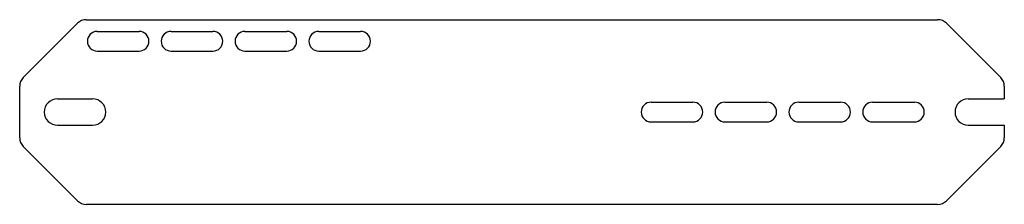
# Model space of a CAD drawing. Header units: millimetres. Extents: x 21 to 181, y 39 to 69.
import ezdxf

# ---------------------------------------------------------------- set-up
doc = ezdxf.new("R2010")
doc.units = ezdxf.units.MM

msp = doc.modelspace()

# ---------------------------------------------------------------- linework, layer by layer
at = {"color": 7, "linetype": 'Continuous', "lineweight": 25}
for p, q in [((31.79, 69.37), (170.13, 69.37)), ((30.38, 68.79), (21.55, 59.96)), ((33.56, 67.47), (40.36, 67.47)), ((45.56, 67.47), (52.36, 67.47)), ((57.56, 67.47), (64.36, 67.47)), ((69.56, 67.47), (76.36, 67.47)), ((180.38, 59.96), (171.55, 68.79)), ((33.56, 64.27), (40.36, 64.27)), ((45.56, 64.27), (52.36, 64.27)), ((57.56, 64.27), (64.36, 64.27)), ((69.56, 64.27), (76.36, 64.27)), ((20.96, 50.2), (20.96, 58.55)), ((180.96, 58.55), (180.96, 56.52)), ((27.11, 56.52), (32.81, 56.52)), ((175.11, 56.52), (180.81, 56.52)), ((123.56, 55.97), (130.36, 55.97)), ((135.56, 55.97), (142.36, 55.97)), ((147.56, 55.97), (154.36, 55.97)), ((159.56, 55.97), (166.36, 55.97)), ((27.11, 52.22), (32.81, 52.22)), ((123.56, 52.77), (130.36, 52.77)), ((135.56, 52.77), (142.36, 52.77)), ((147.56, 52.77), (154.36, 52.77)), ((159.56, 52.77), (166.36, 52.77)), ((175.11, 52.22), (180.81, 52.22)), ((180.96, 52.23), (180.96, 50.2)), ((21.55, 48.79), (30.38, 39.96)), ((171.55, 39.96), (180.38, 48.79)), ((170.13, 39.37), (31.79, 39.37))]:
    msp.add_line(p, q, dxfattribs=at)
for centre, radius, start, end in [((31.79, 67.37), 2, 90, 135), ((170.13, 67.37), 2, 45, 90), ((33.56, 65.87), 1.6, 90, 270), ((40.36, 65.87), 1.6, 270, 90), ((45.56, 65.87), 1.6, 90, 270), ((52.36, 65.87), 1.6, 270, 90), ((57.56, 65.87), 1.6, 90, 270), ((64.36, 65.87), 1.6, 270, 90), ((69.56, 65.87), 1.6, 90, 270), ((76.36, 65.87), 1.6, 270, 90), ((22.96, 58.55), 2, 135, 180), ((178.96, 58.55), 2, 0, 45), ((27.11, 54.37), 2.15, 90, 270), ((32.81, 54.37), 2.15, 270, 90), ((175.11, 54.37), 2.15, 90, 270), ((180.81, 54.37), 2.15, 85.9994, 90), ((123.56, 54.37), 1.6, 90, 270), ((130.36, 54.37), 1.6, 270, 90), ((135.56, 54.37), 1.6, 90, 270), ((142.36, 54.37), 1.6, 270, 90), ((147.56, 54.37), 1.6, 90, 270), ((154.36, 54.37), 1.6, 270, 90), ((159.56, 54.37), 1.6, 90, 270), ((166.36, 54.37), 1.6, 270, 90), ((180.81, 54.37), 2.15, 270, 274.0006), ((22.96, 50.2), 2, 180, 225), ((178.96, 50.2), 2, 315, 0), ((31.79, 41.37), 2, 225, 270), ((170.13, 41.37), 2, 270, 315)]:
    msp.add_arc(centre, radius, start, end, dxfattribs=at)

doc.saveas('drawing.dxf')
